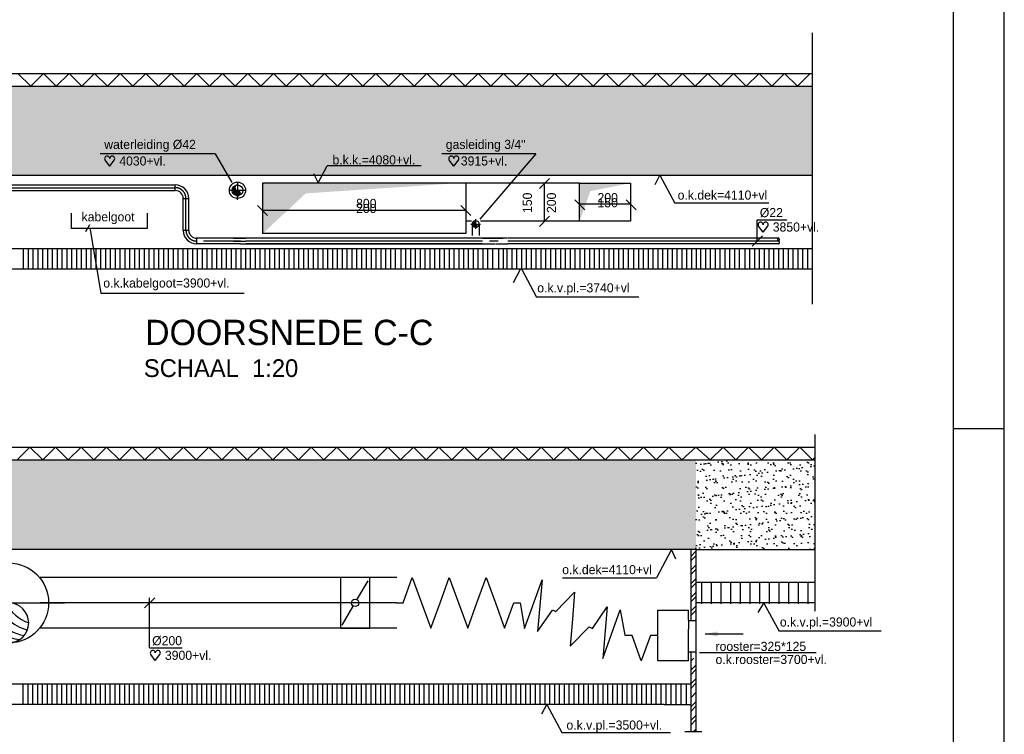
# Model space of a CAD drawing. Extents: x 25315 to 170951, y 867852 to 951952.
# Tile 118 of 119: x 151541 to 170951, y 921223 to 935305. Entities that reach past the tile are written whole.
import ezdxf
from ezdxf.enums import TextEntityAlignment as Align

# ---------------------------------------------------------------- set-up
doc = ezdxf.new("R2010")
doc.units = 0
doc.header["$LTSCALE"] = 100
for name, pattern in [('2322109', [10, 5, -2, 1, -2]), ('CENTER2', [11.25, 7.5, -1.25, 1.25, -1.25]), ('CENTER4', [5, 3.125, -0.625, 0.625, -0.625]), ('LURETOUR', [6, 4, -2])]:
    doc.linetypes.add(name, pattern=pattern)
doc.layers.get('0').update_dxf_attribs({"linetype": 'CONTINUOUS'})
for name, color, linetype in [('00KAD025', 2, 'CONTINUOUS'), ('00KAD070', 5, 'CONTINUOUS'), ('BOUW', 8, 'CONTINUOUS'), ('WL531---', 4, 'CONTINUOUS'), ('WL561---', 4, 'CONTINUOUS'), ('WL561---_HARTLIJN', 7, 'CONTINUOUS'), ('WL570---', 3, 'CONTINUOUS'), ('WL570---_HARTLIJN', 7, 'CONTINUOUS'), ('WL570---_RETOUR', 3, 'CONTINUOUS'), ('WL570---_TOEVOER', 3, 'CONTINUOUS'), ('WM561---', 1, 'CONTINUOUS'), ('WM570---', 1, 'CONTINUOUS')]:
    doc.layers.add(name, color=color, linetype=linetype)
doc.styles.add('BURO-018', font='BUROFONT.shx', dxfattribs={"height": 180})
doc.styles.add('BURO-035', font='BUROFONT.shx', dxfattribs={"height": 350})
doc.styles.add('BURO-050', font='BUROFONT.shx', dxfattribs={"height": 500})
pattern_1 = [(45, (229056, 806084.13), (-134.70384, 134.70384), []), (45, (229145.8, 806084.13), (-134.70384, 134.70384), [])]

# ---------------------------------------------------------------- blocks, each defined once
blk = doc.blocks.new('LU-1-KI2')
at = {"color": 0, "linetype": 'CONTINUOUS'}
blk.add_circle((0, 0), 0.5, dxfattribs=at)
for centre, start, end in [((0.098, 0.01), 122.9221, 266.9628), ((0.191, 0.038), 151.6522, 263.7819), ((0.278, 0.084), 174.6069, 260.2716), ((0.354, 0.146), 192.3501, 256.1233), ((0.416, 0.222), 206.1028, 250.6419)]:
    blk.add_arc(centre, 0.5, start, end, dxfattribs=at)
at = {"layer": 'WL570---_HARTLIJN', "linetype": 'CENTER4'}
for p, q in [((0, 0.7), (0, -0.7)), ((-0.7, 0), (0.7, 0))]:
    blk.add_line(p, q, dxfattribs=at)
at = {"layer": 'WL570---_HARTLIJN', "color": 0, "linetype": 'CONTINUOUS'}
for centre, start, end in [((0, 0.25), 90, 270), ((0, -0.25), 270, 90)]:
    blk.add_arc(centre, 0.25, start, end, dxfattribs=at)
blk = doc.blocks.new('LU-1D-K-C8')
at = {"color": 0, "linetype": 'CONTINUOUS'}
for p, q in [((-0.5, 100), (0.5, 100)), ((-0.5, -100), (0.5, -100))]:
    blk.add_line(p, q, dxfattribs=at)
at = {"layer": 'WL570---_HARTLIJN', "linetype": 'CENTER2'}
blk.add_line((-0.5, 0), (0.5, 0), dxfattribs=at)
blk = doc.blocks.new('LU-1D-KL-C874')
at = {"color": 0, "linetype": 'CONTINUOUS'}
for p, q in [((-58.2, 100), (-58.2, -100)), ((58.2, 100), (-58.2, 100)), ((50.9, 87.4), (7.3, 12.6)), ((58.2, -100), (58.2, 100)), ((-7.3, -12.6), (-50.9, -87.4)), ((-58.2, -100), (58.2, -100))]:
    blk.add_line(p, q, dxfattribs=at)
blk.add_circle((0, 0), 14.6, dxfattribs=at)
blk = doc.blocks.new('*U239', base_point=(154533, 617478))
at = {"color": 0, "linetype": 'CONTINUOUS'}
for p, q in [((154433, 617879), (154633, 618078)), ((154533, 617094), (154533, 618078)), ((154533, 617094), (155173, 617094))]:
    blk.add_line(p, q, dxfattribs=at)
at = {"layer": 'WM570---', "linetype": 'CONTINUOUS', "style": 'BURO-018'}
blk.add_text('%%c200', height=180, dxfattribs=at).set_placement((154583, 617144))
blk = doc.blocks.new('HART')
at = {"color": 1}
for q in [(-39.7, 52.4), (39.7, 52.4)]:
    blk.add_line((0, 0), q, dxfattribs=at)
for centre, start, end in [((-22.1, 65.7), 0, 217.18669), ((22.1, 65.7), 322.81331, 180)]:
    blk.add_arc(centre, 22.1, start, end, dxfattribs=at)
blk = doc.blocks.new('LU-2-KIZ')
at = {"color": 0, "linetype": 'CONTINUOUS'}
for p, q in [((-0.5, 0.5), (0.5, 0.5)), ((-0.5, -0.5), (-0.5, 0.5)), ((0.5, 0.5), (0.5, -0.5)), ((0.5, -0.5), (-0.5, -0.5))]:
    blk.add_line(p, q, dxfattribs=at)
for points in [[(-0.5, 0.5), (-0.2887, 0.2887), (0.5, 0.5)], [(-0.5, 0.5), (-0.2887, 0.2887), (-0.5, -0.5)]]:
    blk.add_solid(points, dxfattribs=at)
blk = doc.blocks.new('TR-L-16')
at = {"color": 0, "linetype": 'CONTINUOUS'}
for p, q in [((-0.5, 11), (0.5, 11)), ((-0.5, -11), (0.5, -11))]:
    blk.add_line(p, q, dxfattribs=at)
at = {"layer": 'WL561---_HARTLIJN', "linetype": 'CENTER2'}
blk.add_line((-0.5, 0), (0.5, 0), dxfattribs=at)
blk = doc.blocks.new('TR-B5-1-165A2A')
at = {"color": 0, "linetype": 'CONTINUOUS'}
for p, q in [((-11, 42), (11, 42)), ((-42, 11), (-42, -11))]:
    blk.add_line(p, q, dxfattribs=at)
for radius in [31, 53]:
    blk.add_arc((-42, 42), radius, 270, 0, dxfattribs=at)
at = {"layer": 'WL561---_HARTLIJN', "linetype": 'CENTER4'}
blk.add_arc((-42, 42), 42, 270, 0, dxfattribs=at)
blk = doc.blocks.new('TR-LB')
at = {"color": 0, "linetype": 'CONTINUOUS'}
for points in [[(0.17, 0.25, 0.068022), (0.15, 0.35, 0.080261), (0.12, 0.43, 0.107085), (0.06, 0.48, 0.138897), (0, 0.5, 0.138897), (-0.06, 0.48, 0.107085), (-0.12, 0.43, 0.080261), (-0.15, 0.35, 0.068022), (-0.17, 0.25, 0.068022)], [(0, -0.5, 0.138897), (0.06, -0.48, 0.107085), (0.12, -0.43, 0.080261), (0.15, -0.35, 0.068022), (0.17, -0.25, 0.068022)]]:
    blk.add_lwpolyline(points, format="xyb", dxfattribs=at)
for centre, start, end in [((0.17, 0.29), 187.4594, 240.3817), ((-0.17, 0.29), 299.6183, 352.5406), ((-0.17, -0.29), 7.4594, 60.3817)]:
    blk.add_arc(centre, 0.338, start, end, dxfattribs=at)
blk = doc.blocks.new('LU-1D-BF--1-C81912C')
at = {"color": 0, "linetype": 'CONTINUOUS'}
for p, q in [((-49.1, -100.8), (20.1, 90.5)), ((20.1, 90.5), (1.9, -112.1)), ((-66.5, 0), (-49.1, -100.8)), ((1.9, -112.1), (60.3, -28.1))]:
    blk.add_line(p, q, dxfattribs=at)
blk = doc.blocks.new('LU-1D-F-C81E6')
at = {"color": 0, "linetype": 'CONTINUOUS'}
for p, q in [((-218.4, 0), (-182, 100)), ((-182, 100), (-145.6, 0)), ((-72.8, 0), (-36.4, 100)), ((-36.4, 100), (0, 0)), ((72.8, 0), (109.2, 100)), ((109.2, 100), (145.6, 0)), ((-243.3, 0), (-218.4, 0)), ((-145.6, 0), (-109.2, -100)), ((-109.2, -100), (-72.8, 0)), ((0, 0), (36.4, -100)), ((36.4, -100), (72.8, 0)), ((145.6, 0), (182, -100)), ((182, -100), (218.4, 0)), ((218.4, 0), (243.3, 0))]:
    blk.add_line(p, q, dxfattribs=at)
blk = doc.blocks.new('LU-1D-BF-1-C81912C')
at = {"color": 0, "linetype": 'CONTINUOUS'}
for p, q in [((-66.5, 0), (-49.1, 100.8)), ((-49.1, 100.8), (20.1, -90.5)), ((20.1, -90.5), (1.9, 112.1)), ((1.9, 112.1), (60.3, 28.1))]:
    blk.add_line(p, q, dxfattribs=at)
blk = doc.blocks.new('LU-1D-F-C8AE')
at = {"color": 0, "linetype": 'CONTINUOUS'}
for p, q in [((-72.8, 0), (-36.4, 100)), ((-36.4, 100), (0, 0)), ((-87.1, 0), (-72.8, 0)), ((0, 0), (36.4, -100)), ((36.4, -100), (72.8, 0)), ((72.8, 0), (87.1, 0))]:
    blk.add_line(p, q, dxfattribs=at)
blk = doc.blocks.new('LU-1D-F-C881')
at = {"color": 0, "linetype": 'CONTINUOUS'}
for p, q in [((-36.4, 0), (0, 100)), ((0, 100), (36.4, 0)), ((-65, 0), (-36.4, 0)), ((36.4, 0), (65, 0))]:
    blk.add_line(p, q, dxfattribs=at)

msp = doc.modelspace()

# ---------------------------------------------------------------- hatches: boundary and pattern name
at = {"layer": 'BOUW'}
h = msp.add_hatch(dxfattribs=at)
h.set_pattern_fill('AR-SAND', color=256, scale=5, style=0)
h.set_pattern_definition([(37.5, (154.02, 306109.56), (-8.000156, 244.70662), [0, -193.04, 0, -215.9, 0, -206.375]), (7.5, (154, 306109.56), (224.76164, 358.41255), [0, -104.14, 0, -173.99, 0, -66.675]), (327.5, (-2.2, 306109.56), (395.496185, 0.71859), [0, -63.5, 0, -228.6, 0, -298.45]), (317.5, (-2.2, 306109.56), (381.77823, 111.46466), [0, -31.75, 0, -149.86, 0, -171.45])])
h.paths.add_polyline_path([(147223.8, 933993.3), (147223.8, 932993.3), (147223.8, 932243.3), (167164.1, 932243.3), (167164.1, 933993.3)])
h.paths.add_polyline_path([(157659.1, 932398.4), (159495.3, 932398.4), (159495.3, 932687.1), (157659.1, 932687.1)], flags=24)
h.paths.add_polyline_path([(153146.4, 932629.5), (155393.4, 932629.5), (155393.4, 932998.8), (153146.4, 932998.8)], flags=24)
h.paths.add_polyline_path([(153457.6, 932378.9), (154520.7, 932378.9), (154520.7, 932658.4), (153457.6, 932658.4)], flags=24)
h = msp.add_hatch(dxfattribs=at)
h.set_pattern_fill('AR-SAND', color=256, scale=5, style=0)
h.set_pattern_definition([(37.5, (30040, 330323.56), (-8.000156, 244.70662), [0, -193.04, 0, -215.9, 0, -206.375]), (7.5, (30040, 330323.56), (224.76164, 358.41255), [0, -104.14, 0, -173.99, 0, -66.675]), (327.5, (29883.8, 330323.56), (395.496185, 0.71859), [0, -63.5, 0, -228.6, 0, -298.45]), (317.5, (29883.8, 330323.56), (381.77823, 111.46466), [0, -31.75, 0, -149.86, 0, -171.45])])
h.paths.add_polyline_path([(149247.9, 926630.1), (149247.9, 924862.5), (164872.9, 924862.5), (164872.9, 926630.1), (160747.7, 926630.1)])
h = msp.add_hatch(dxfattribs=at)
h.set_pattern_fill('AR-SAND', color=256, scale=5, style=0)
h.set_pattern_definition([(37.5, (229056, 806084.13), (-8.00016, 244.70662), [0, -193.04, 0, -215.9, 0, -206.375]), (7.5, (229056, 806084.13), (224.76164, 358.41255), [0, -104.14, 0, -173.99, 0, -66.675]), (327.5, (228899.79, 806084.13), (395.4962, 0.7186), [0, -63.5, 0, -228.6, 0, -298.45]), (317.5, (228899.8, 806084.13), (381.7782, 111.4647), [0, -31.75, 0, -149.86, 0, -171.45])])
h.paths.add_polyline_path([(164872.9, 926630.1), (164872.9, 924862.5), (167214.6, 924862.5), (167214.6, 926630.1)])
h = msp.add_hatch(dxfattribs=at)
h.set_pattern_fill('ANSI32', color=256, scale=20, style=0)
h.set_pattern_definition(pattern_1)
h.paths.add_polyline_path([(164872.9, 924862.5), (164772.9, 924862.5), (164772.9, 923464.9), (164872.9, 923464.9)])
h = msp.add_hatch(dxfattribs=at)
h.set_pattern_fill('ANSI32', color=256, scale=20, style=0)
h.set_pattern_definition([(45, (229056, 806806.6), (-134.70384, 134.70384), []), (45, (229145.8, 806806.6), (-134.70384, 134.70384), [])])
h.paths.add_polyline_path([(164872.9, 922722.6), (164772.9, 922722.6), (164772.9, 921998.7), (164872.9, 921998.7)])
h = msp.add_hatch(dxfattribs=at)
h.set_pattern_fill('ANSI32', color=256, scale=20, style=0)
h.set_pattern_definition(pattern_1)
h.paths.add_polyline_path([(164872.9, 922000.1), (164772.9, 922000.1), (164772.9, 921276.3), (164872.9, 921276.3)])

# ---------------------------------------------------------------- linework, layer by layer
at = {"layer": '00KAD025', "linetype": 'CONTINUOUS'}
for p, q in [((170950.7, 867852.4), (170950.7, 951952.4)), ((169950.7, 927252.4), (170950.7, 927252.4))]:
    msp.add_line(p, q, dxfattribs=at)
at = {"layer": '00KAD070', "linetype": 'CONTINUOUS'}
msp.add_line((169950.7, 868852.4), (169950.7, 950952.4), dxfattribs=at)
at = {"layer": 'BOUW'}
for p, q in [((167214.6, 927131.3), (167214.6, 923652.2)), ((149247.9, 926880.1), (160747.7, 926880.1)), ((160747.7, 926880.1), (164872.9, 926880.1)), ((149247.9, 926630.1), (160747.7, 926630.1)), ((160747.7, 926630.1), (164872.9, 926630.1)), ((164872.9, 924862.5), (149247.9, 924862.5)), ((164772.9, 924862.5), (164772.9, 923462.3)), ((164872.9, 924862.5), (164872.9, 921276.7)), ((164872.9, 924862.5), (167214.6, 924862.5)), ((164772.9, 922840.9), (164772.9, 921921.4)), ((164769.1, 922212.5), (149247.9, 922212.5)), ((151610.2, 921812.5), (151610.2, 922200.6)), ((151705.5, 921812.5), (151705.5, 922200.6)), ((151800.7, 921812.5), (151800.7, 922200.6)), ((151896, 921812.5), (151896, 922200.6)), ((151991.2, 921812.5), (151991.2, 922200.6)), ((152086.5, 921812.5), (152086.5, 922200.6)), ((152181.7, 921812.5), (152181.7, 922200.6)), ((152277, 921812.5), (152277, 922200.6)), ((152372.2, 921812.5), (152372.2, 922200.6)), ((152467.5, 921812.5), (152467.5, 922200.6)), ((152562.7, 921812.5), (152562.7, 922200.6)), ((152658, 921812.5), (152658, 922200.6)), ((152753.2, 921812.5), (152753.2, 922200.6)), ((152848.5, 921812.5), (152848.5, 922209.4)), ((152943.7, 921812.5), (152943.7, 922209.4)), ((153039, 921812.5), (153039, 922209.4)), ((153134.2, 921812.5), (153134.2, 922209.4)), ((153229.5, 921812.5), (153229.5, 922209.4)), ((153324.7, 921812.5), (153324.7, 922209.4)), ((153420, 921812.5), (153420, 922209.4)), ((153515.2, 921812.5), (153515.2, 922209.4)), ((153610.5, 921812.5), (153610.5, 922209.4)), ((153705.7, 921812.5), (153705.7, 922209.4)), ((153801, 921812.5), (153801, 922209.4)), ((153896.2, 921812.5), (153896.2, 922209.4)), ((153991.5, 921812.5), (153991.5, 922209.4)), ((154086.7, 921812.5), (154086.7, 922209.4)), ((154182, 921812.5), (154182, 922209.4)), ((154277.2, 921812.5), (154277.2, 922209.4)), ((154372.5, 921812.5), (154372.5, 922212.5)), ((154467.7, 921812.5), (154467.7, 922212.5)), ((154563, 921812.5), (154563, 922212.5)), ((154658.2, 921812.5), (154658.2, 922212.5)), ((154753.5, 921812.5), (154753.5, 922212.5)), ((154848.7, 921812.5), (154848.7, 922212.5)), ((154944, 921812.5), (154944, 922212.5)), ((155039.2, 921812.5), (155039.2, 922212.5)), ((155134.5, 921812.5), (155134.5, 922212.5)), ((155229.7, 921812.5), (155229.7, 922212.5)), ((155325, 921812.5), (155325, 922212.5)), ((155420.2, 921812.5), (155420.2, 922212.5)), ((155515.5, 921812.5), (155515.5, 922212.5)), ((155610.7, 921812.5), (155610.7, 922212.5)), ((155706, 921812.5), (155706, 922212.5)), ((155801.2, 921812.5), (155801.2, 922212.5)), ((155896.5, 921812.5), (155896.5, 922212.5)), ((155991.7, 921812.5), (155991.7, 922212.5)), ((156087, 921812.5), (156087, 922212.5)), ((156182.2, 921812.5), (156182.2, 922212.5)), ((156277.5, 921812.5), (156277.5, 922212.5)), ((156372.7, 921812.5), (156372.7, 922212.5)), ((156468, 921812.5), (156468, 922212.5)), ((156563.2, 921812.5), (156563.2, 922212.5)), ((156658.5, 921812.5), (156658.5, 922212.5)), ((156753.7, 921812.5), (156753.7, 922212.5)), ((156849, 921812.5), (156849, 922212.5)), ((156944.2, 921812.5), (156944.2, 922212.5)), ((157039.5, 921812.5), (157039.5, 922212.5)), ((157134.7, 921812.5), (157134.7, 922212.5)), ((157230, 921812.5), (157230, 922212.5)), ((157325.2, 921812.5), (157325.2, 922212.5)), ((157420.5, 921812.5), (157420.5, 922212.5)), ((157515.7, 921812.5), (157515.7, 922212.5)), ((157611, 921812.5), (157611, 922212.5)), ((157706.2, 921812.5), (157706.2, 922212.5)), ((157801.5, 921812.5), (157801.5, 922212.5)), ((157896.7, 921812.5), (157896.7, 922212.5)), ((157992, 921812.5), (157992, 922212.5)), ((158087.2, 921812.5), (158087.2, 922212.5)), ((158182.5, 921812.5), (158182.5, 922212.5)), ((158277.7, 921812.5), (158277.7, 922212.5)), ((158373, 921812.5), (158373, 922212.5)), ((158468.2, 921812.5), (158468.2, 922212.5)), ((158563.5, 921812.5), (158563.5, 922212.5)), ((158658.7, 921812.5), (158658.7, 922212.5)), ((158754, 921812.5), (158754, 922212.5)), ((158849.2, 921812.5), (158849.2, 922212.5)), ((158944.5, 921812.5), (158944.5, 922212.5)), ((159039.7, 921812.5), (159039.7, 922212.5)), ((159135, 921812.5), (159135, 922212.5)), ((159230.2, 921812.5), (159230.2, 922212.5)), ((159325.5, 921812.5), (159325.5, 922212.5)), ((159420.7, 921812.5), (159420.7, 922212.5)), ((159516, 921812.5), (159516, 922212.5)), ((159611.2, 921812.5), (159611.2, 922212.5)), ((159706.5, 921812.5), (159706.5, 922211.7)), ((159801.7, 921812.5), (159801.7, 922211.7)), ((159897, 921812.5), (159897, 922211.7)), ((159992.2, 921812.5), (159992.2, 922211.7)), ((160087.5, 921812.5), (160087.5, 922211.7)), ((160182.7, 921812.5), (160182.7, 922211.7)), ((160278, 921812.5), (160278, 922211.7)), ((160373.2, 921812.5), (160373.2, 922211.7)), ((160468.5, 921812.5), (160468.5, 922211.7)), ((160563.7, 921812.5), (160563.7, 922211.7)), ((160659, 921812.5), (160659, 922211.7)), ((160754.2, 921812.5), (160754.2, 922211.7)), ((160849.5, 921812.5), (160849.5, 922211.7)), ((160944.7, 921812.5), (160944.7, 922211.7)), ((161040, 921812.5), (161040, 922211.7)), ((161135.2, 921812.5), (161135.2, 922211.7)), ((161230.5, 921812.5), (161230.5, 922211.7)), ((161325.7, 921812.5), (161325.7, 922206)), ((161421, 921812.5), (161421, 922206)), ((161516.2, 921812.5), (161516.2, 922206)), ((161611.5, 921812.5), (161611.5, 922206)), ((161706.7, 921812.5), (161706.7, 922206)), ((161802, 921812.5), (161802, 922206)), ((161897.2, 921812.5), (161897.2, 922206)), ((161992.5, 921812.5), (161992.5, 922206)), ((162087.7, 921812.5), (162087.7, 922206)), ((162183, 921812.5), (162183, 922206)), ((162278.2, 921812.5), (162278.2, 922206)), ((162373.5, 921812.5), (162373.5, 922206)), ((162468.7, 921812.5), (162468.7, 922206)), ((162564, 921812.5), (162564, 922206)), ((162659.2, 921812.5), (162659.2, 922206)), ((162754.5, 921812.5), (162754.5, 922206)), ((162849.7, 921812.5), (162849.7, 922206)), ((162945, 921812.5), (162945, 922206)), ((163040.2, 921812.5), (163040.2, 922206)), ((163135.5, 921812.5), (163135.5, 922206)), ((163230.7, 921812.5), (163230.7, 922206)), ((163326, 921812.5), (163326, 922206)), ((163421.2, 921812.5), (163421.2, 922206)), ((163516.5, 921812.5), (163516.5, 922206)), ((163611.7, 921812.5), (163611.7, 922206)), ((163707, 921812.5), (163707, 922206)), ((163802.2, 921812.5), (163802.2, 922206)), ((163897.5, 921812.5), (163897.5, 922206)), ((163992.7, 921812.5), (163992.7, 922206)), ((164088, 921812.5), (164088, 922206)), ((164183.2, 921812.5), (164183.2, 922206)), ((164283.2, 921812.5), (164283.2, 922206)), ((164383.2, 921812.5), (164383.2, 922206)), ((164483.2, 921812.5), (164483.2, 922206)), ((164583.2, 921812.5), (164583.2, 922206)), ((164683.2, 921812.5), (164683.2, 922206)), ((164772.9, 922000.1), (164772.9, 921276.7)), ((164247.9, 921812.5), (149247.9, 921812.5)), ((164247.9, 921812.5), (164772.9, 921812.5)), ((164650.3, 921276.3), (164986.4, 921276.3))]:
    msp.add_line(p, q, dxfattribs=at)
at = {"layer": 'WL561---', "color": 1, "linetype": 'LURETOUR'}
for p, q in [((155758.8, 930998.3), (155997, 930998.3)), ((160664.8, 930998.3), (161147.5, 930998.3))]:
    msp.add_line(p, q, dxfattribs=at)
at = {"layer": 'WL561---', "color": 7, "linetype": '2322109'}
msp.add_line((155758.8, 930943.3), (155857.7, 930943.3), dxfattribs=at)
at = {"layer": 'WL561---', "color": 7, "linetype": 'LURETOUR'}
for p, q in [((155857.7, 930943.3), (155997, 930943.3)), ((160976.2, 930943.3), (160836.9, 930943.3))]:
    msp.add_line(p, q, dxfattribs=at)
at = {"layer": 'WL561---', "linetype": '2322109'}
for p, q in [((155892.1, 930888.3), (156130.2, 930888.3)), ((160904.8, 930943.3), (160804.1, 930943.3)), ((160924.2, 930888.3), (161164.1, 930888.3))]:
    msp.add_line(p, q, dxfattribs=at)
at = {"layer": 'WL570---', "color": 8}
for p, q in [((167164.1, 935042.7), (167164.1, 929698.3)), ((147223.8, 934243.3), (167164.1, 934243.3)), ((147223.8, 933993.3), (167164.1, 933993.3)), ((147185.6, 932243.3), (167179.1, 932243.3)), ((147223.8, 930793.3), (167169.8, 930793.3)), ((151619.2, 930393.3), (151619.2, 930793.3)), ((151714.4, 930393.3), (151714.4, 930793.3)), ((151809.7, 930393.3), (151809.7, 930793.3)), ((151904.9, 930393.3), (151904.9, 930793.3)), ((152000.2, 930393.3), (152000.2, 930793.3)), ((152095.4, 930393.3), (152095.4, 930793.3)), ((152190.7, 930393.3), (152190.7, 930793.3)), ((152285.9, 930393.3), (152285.9, 930793.3)), ((152381.2, 930393.3), (152381.2, 930793.3)), ((152476.4, 930393.3), (152476.4, 930793.3)), ((152571.7, 930393.3), (152571.7, 930793.3)), ((152666.9, 930393.3), (152666.9, 930793.3)), ((152762.2, 930393.3), (152762.2, 930793.3)), ((152857.4, 930393.3), (152857.4, 930793.3)), ((152952.7, 930393.3), (152952.7, 930793.3)), ((153047.9, 930393.3), (153047.9, 930793.3)), ((153142, 930393.3), (153142, 930793.3)), ((153237.2, 930393.3), (153237.2, 930793.3)), ((153332.5, 930393.3), (153332.5, 930793.3)), ((153427.7, 930393.3), (153427.7, 930793.3)), ((153523, 930393.3), (153523, 930793.3)), ((153618.2, 930393.3), (153618.2, 930793.3)), ((153713.5, 930393.3), (153713.5, 930793.3)), ((153808.7, 930393.3), (153808.7, 930793.3)), ((153904, 930393.3), (153904, 930793.3)), ((153999.2, 930393.3), (153999.2, 930793.3)), ((154094.5, 930393.3), (154094.5, 930793.3)), ((154189.7, 930393.3), (154189.7, 930793.3)), ((154285, 930393.3), (154285, 930793.3)), ((154380.2, 930393.3), (154380.2, 930793.3)), ((154475.5, 930393.3), (154475.5, 930793.3)), ((154570.7, 930393.3), (154570.7, 930793.3)), ((154666, 930393.3), (154666, 930793.3)), ((154761.2, 930393.3), (154761.2, 930793.3)), ((154856.5, 930393.3), (154856.5, 930793.3)), ((154951.7, 930393.3), (154951.7, 930793.3)), ((155047, 930393.3), (155047, 930793.3)), ((155142.2, 930393.3), (155142.2, 930793.3)), ((155237.5, 930393.3), (155237.5, 930793.3)), ((155332.7, 930393.3), (155332.7, 930793.3)), ((155428, 930393.3), (155428, 930793.3)), ((155523.2, 930393.3), (155523.2, 930793.3)), ((155618.5, 930393.3), (155618.5, 930793.3)), ((155713.7, 930393.3), (155713.7, 930793.3)), ((155809, 930393.3), (155809, 930793.3)), ((155904.2, 930393.3), (155904.2, 930793.3)), ((155999.5, 930393.3), (155999.5, 930793.3)), ((156093.7, 930393.3), (156093.7, 930793.3)), ((156188.9, 930393.3), (156188.9, 930793.3)), ((156284.2, 930393.3), (156284.2, 930793.3)), ((156379.4, 930393.3), (156379.4, 930793.3)), ((156474.7, 930393.3), (156474.7, 930793.3)), ((156569.9, 930393.3), (156569.9, 930793.3)), ((156665.2, 930393.3), (156665.2, 930793.3)), ((156760.4, 930393.3), (156760.4, 930793.3)), ((156855.7, 930393.3), (156855.7, 930793.3)), ((156950.9, 930393.3), (156950.9, 930793.3)), ((157046.2, 930393.3), (157046.2, 930793.3)), ((157141.4, 930393.3), (157141.4, 930793.3)), ((157236.7, 930393.3), (157236.7, 930793.3)), ((157331.9, 930393.3), (157331.9, 930793.3)), ((157427.2, 930393.3), (157427.2, 930793.3)), ((157522.4, 930393.3), (157522.4, 930793.3)), ((157617.7, 930393.3), (157617.7, 930793.3)), ((157712.9, 930393.3), (157712.9, 930793.3)), ((157808.2, 930393.3), (157808.2, 930793.3)), ((157903.4, 930393.3), (157903.4, 930793.3)), ((157998.7, 930393.3), (157998.7, 930793.3)), ((158093.9, 930393.3), (158093.9, 930793.3)), ((158189.2, 930393.3), (158189.2, 930793.3)), ((158284.4, 930393.3), (158284.4, 930793.3)), ((158379.7, 930393.3), (158379.7, 930793.3)), ((158474.9, 930393.3), (158474.9, 930793.3)), ((158570.2, 930393.3), (158570.2, 930793.3)), ((158665.4, 930393.3), (158665.4, 930793.3)), ((158760.7, 930393.3), (158760.7, 930793.3)), ((158855.9, 930393.3), (158855.9, 930793.3)), ((158951.2, 930393.3), (158951.2, 930793.3)), ((159059.2, 930393.3), (159059.2, 930793.3)), ((159153.4, 930393.3), (159153.4, 930793.3)), ((159248.7, 930393.3), (159248.7, 930793.3)), ((159343.9, 930393.3), (159343.9, 930793.3)), ((159439.2, 930393.3), (159439.2, 930793.3)), ((159534.4, 930393.3), (159534.4, 930793.3)), ((159629.7, 930393.3), (159629.7, 930793.3)), ((159724.9, 930393.3), (159724.9, 930793.3)), ((159820.2, 930393.3), (159820.2, 930793.3)), ((159915.4, 930393.3), (159915.4, 930793.3)), ((160010.7, 930393.3), (160010.7, 930793.3)), ((160105.9, 930393.3), (160105.9, 930793.3)), ((160201.2, 930393.3), (160201.2, 930793.3)), ((160296.4, 930393.3), (160296.4, 930793.3)), ((160391.7, 930393.3), (160391.7, 930793.3)), ((160486.9, 930393.3), (160486.9, 930793.3)), ((160582.2, 930393.3), (160582.2, 930793.3)), ((160677.4, 930393.3), (160677.4, 930793.3)), ((160772.7, 930393.3), (160772.7, 930793.3)), ((160867.9, 930393.3), (160867.9, 930793.3)), ((160986, 930393.3), (160986, 930793.3)), ((161081.3, 930393.3), (161081.3, 930793.3)), ((161153.7, 930393.3), (161153.7, 930793.3)), ((161248.9, 930393.3), (161248.9, 930793.3)), ((161344.2, 930393.3), (161344.2, 930793.3)), ((161439.4, 930393.3), (161439.4, 930793.3)), ((161534.7, 930393.3), (161534.7, 930793.3)), ((161629.9, 930393.3), (161629.9, 930793.3)), ((161725.2, 930393.3), (161725.2, 930793.3)), ((161820.4, 930393.3), (161820.4, 930793.3)), ((161915.7, 930393.3), (161915.7, 930793.3)), ((162010.9, 930393.3), (162010.9, 930793.3)), ((162112, 930393.3), (162112, 930793.3)), ((162207.3, 930393.3), (162207.3, 930793.3)), ((162302.5, 930393.3), (162302.5, 930793.3)), ((162397.8, 930393.3), (162397.8, 930793.3)), ((162493, 930393.3), (162493, 930793.3)), ((162588.3, 930393.3), (162588.3, 930793.3)), ((162683.5, 930393.3), (162683.5, 930793.3)), ((162778.8, 930393.3), (162778.8, 930793.3)), ((162874, 930393.3), (162874, 930793.3)), ((162969.3, 930393.3), (162969.3, 930793.3)), ((163064.5, 930393.3), (163064.5, 930793.3)), ((163159.8, 930393.3), (163159.8, 930793.3)), ((163255, 930393.3), (163255, 930793.3)), ((163350.3, 930393.3), (163350.3, 930793.3)), ((163445.5, 930393.3), (163445.5, 930793.3)), ((163540.8, 930393.3), (163540.8, 930793.3)), ((163647.9, 930393.3), (163647.9, 930793.3)), ((163743.1, 930393.3), (163743.1, 930793.3)), ((163838.4, 930393.3), (163838.4, 930793.3)), ((163933.6, 930393.3), (163933.6, 930793.3)), ((164028.9, 930393.3), (164028.9, 930793.3)), ((164124.1, 930393.3), (164124.1, 930793.3)), ((164219.4, 930393.3), (164219.4, 930793.3)), ((164314.6, 930393.3), (164314.6, 930793.3)), ((164409.9, 930393.3), (164409.9, 930793.3)), ((164505.1, 930393.3), (164505.1, 930793.3)), ((164600.4, 930393.3), (164600.4, 930793.3)), ((164695.6, 930393.3), (164695.6, 930793.3)), ((164790.9, 930393.3), (164790.9, 930793.3)), ((164886.1, 930393.3), (164886.1, 930793.3)), ((164970.1, 930393.3), (164970.1, 930793.3)), ((165065.4, 930393.3), (165065.4, 930793.3)), ((165160.6, 930393.3), (165160.6, 930793.3)), ((165255.9, 930393.3), (165255.9, 930793.3)), ((165351.1, 930393.3), (165351.1, 930793.3)), ((165446.4, 930393.3), (165446.4, 930793.3)), ((165541.6, 930393.3), (165541.6, 930793.3)), ((165636.9, 930393.3), (165636.9, 930793.3)), ((165732.1, 930393.3), (165732.1, 930793.3)), ((165839.2, 930393.3), (165839.2, 930793.3)), ((165934.5, 930393.3), (165934.5, 930793.3)), ((166029.7, 930393.3), (166029.7, 930793.3)), ((166125, 930393.3), (166125, 930793.3)), ((166220.2, 930393.3), (166220.2, 930793.3)), ((166315.5, 930393.3), (166315.5, 930793.3)), ((166410.7, 930393.3), (166410.7, 930793.3)), ((166506, 930393.3), (166506, 930793.3)), ((166601.2, 930393.3), (166601.2, 930793.3)), ((166696.5, 930393.3), (166696.5, 930793.3)), ((166791.7, 930393.3), (166791.7, 930793.3)), ((166887, 930393.3), (166887, 930793.3)), ((166982.2, 930393.3), (166982.2, 930793.3)), ((167077.5, 930393.3), (167077.5, 930793.3)), ((147223.8, 930393.3), (167160.6, 930393.3))]:
    msp.add_line(p, q, dxfattribs=at)
at = {"layer": 'WL570---', "color": 6}
for p, q in [((152554.3, 931493.3), (152554.3, 931193.3)), ((154054.3, 931493.3), (154054.3, 931193.3)), ((154054.3, 931193.3), (152554.3, 931193.3))]:
    msp.add_line(p, q, dxfattribs=at)
at = {"layer": 'WL570---'}
for p, q in [((155162, 930998.3), (155021.5, 930998.3)), ((155162, 930888.3), (155031.7, 930888.3)), ((160664.8, 930888.3), (160913.4, 930888.3))]:
    msp.add_line(p, q, dxfattribs=at)
at = {"layer": 'WL570---_RETOUR'}
for p, q in [((162579.5, 932084.5), (160345.3, 932084.5)), ((160449.9, 931334.5), (160333.8, 931334.5)), ((160460.6, 931277.5), (160460.6, 931051.9)), ((160595.6, 931277.5), (160595.6, 931051.9)), ((162579.5, 931334.5), (160623.6, 931334.5)), ((164118.6, 922671.9), (164118.6, 923671.9)), ((164118.6, 923671.9), (164722.9, 923671.9)), ((164722.9, 923471.9), (164722.9, 923671.9)), ((164722.9, 923471.9), (164722.9, 923296.9)), ((164722.9, 923464.9), (164872.9, 923464.9)), ((164872.9, 923464.9), (164872.9, 922839.9)), ((164722.9, 922671.9), (164722.9, 923296.9)), ((164872.9, 922839.9), (164722.9, 922839.9)), ((164722.9, 922671.9), (164118.6, 922671.9))]:
    msp.add_line(p, q, dxfattribs=at)
at = {"layer": 'WL570---_RETOUR', "color": 4}
for p, q in [((161147.5, 930998.3), (155734.5, 930998.3)), ((156130.2, 930888.3), (160732.9, 930888.3))]:
    msp.add_line(p, q, dxfattribs=at)
at = {"layer": 'WL570---_TOEVOER', "color": 4}
msp.add_line((155834.3, 931757.9), (155834.3, 931943.3), dxfattribs=at)
at = {"layer": 'WL570---_TOEVOER', "color": 8}
msp.add_circle((155834.3, 931943.3), 160, dxfattribs=at)
at = {"layer": 'WM561---', "color": 9}
for p, q in [((151506.3, 934243.3), (151758.3, 933993.3)), ((151758.3, 933993.3), (152010.2, 934243.3)), ((152010.2, 934243.3), (152262.1, 933993.3)), ((152262.1, 933993.3), (152514.1, 934243.3)), ((152514.1, 934243.3), (152766, 933993.3)), ((152766, 933993.3), (153017.9, 934243.3)), ((153017.9, 934243.3), (153269.8, 933993.3)), ((153269.8, 933993.3), (153521.8, 934243.3)), ((153521.8, 934243.3), (153773.7, 933993.3)), ((153773.7, 933993.3), (154025.6, 934243.3)), ((154025.6, 934243.3), (154277.5, 933993.3)), ((154277.5, 933993.3), (154529.5, 934243.3)), ((154529.5, 934243.3), (154781.4, 933993.3)), ((154781.4, 933993.3), (155033.3, 934243.3)), ((155033.3, 934243.3), (155285.3, 933993.3)), ((155285.3, 933993.3), (155537.2, 934243.3)), ((155537.2, 934243.3), (155789.1, 933993.3)), ((155789.1, 933993.3), (156041, 934243.3)), ((156041, 934243.3), (156293, 933993.3)), ((156293, 933993.3), (156544.9, 934243.3)), ((156544.9, 934243.3), (156796.8, 933993.3)), ((156796.8, 933993.3), (157048.7, 934243.3)), ((157048.7, 934243.3), (157300.7, 933993.3)), ((157300.7, 933993.3), (157552.6, 934243.3)), ((157552.6, 934243.3), (157804.5, 933993.3)), ((157804.5, 933993.3), (158056.4, 934243.3)), ((158056.4, 934243.3), (158308.4, 933993.3)), ((158308.4, 933993.3), (158560.3, 934243.3)), ((158560.3, 934243.3), (158812.2, 933993.3)), ((158812.2, 933993.3), (159064.2, 934243.3)), ((159064.2, 934243.3), (159316.1, 933993.3)), ((159316.1, 933993.3), (159568, 934243.3)), ((159568, 934243.3), (159819.9, 933993.3)), ((159819.9, 933993.3), (160071.9, 934243.3)), ((160071.9, 934243.3), (160323.8, 933993.3)), ((160323.8, 933993.3), (160575.7, 934243.3)), ((160575.7, 934243.3), (160827.6, 933993.3)), ((160827.6, 933993.3), (161079.6, 934243.3)), ((161079.6, 934243.3), (161331.5, 933993.3)), ((161331.5, 933993.3), (161583.4, 934243.3)), ((161583.4, 934243.3), (161835.4, 933993.3)), ((161835.4, 933993.3), (162087.3, 934243.3)), ((162087.3, 934243.3), (162339.2, 933993.3)), ((162339.2, 933993.3), (162591.1, 934243.3)), ((162591.1, 934243.3), (162843.1, 933993.3)), ((162843.1, 933993.3), (163095, 934243.3)), ((163095, 934243.3), (163346.9, 933993.3)), ((163346.9, 933993.3), (163598.8, 934243.3)), ((163598.8, 934243.3), (163850.8, 933993.3)), ((163850.8, 933993.3), (164102.7, 934243.3)), ((164102.7, 934243.3), (164354.6, 933993.3)), ((164354.6, 933993.3), (164606.5, 934243.3)), ((164606.5, 934243.3), (164858.5, 933993.3)), ((164857.4, 933993.3), (165109.4, 934243.3)), ((165109.4, 934243.3), (165361.3, 933993.3)), ((165361.3, 933993.3), (165613.2, 934243.3)), ((165613.2, 934243.3), (165865.1, 933993.3)), ((165865.1, 933993.3), (166117.1, 934243.3)), ((166117.1, 934243.3), (166369, 933993.3)), ((166369, 933993.3), (166620.9, 934243.3)), ((166620.9, 934243.3), (166872.9, 933993.3)), ((166872.9, 933993.3), (167124.8, 934243.3)), ((164858.5, 933993.3), (164967.4, 934101.3)), ((151492, 926630.1), (151744, 926880.1)), ((151744, 926880.1), (151995.9, 926630.1)), ((151995.9, 926630.1), (152247.8, 926880.1)), ((152247.8, 926880.1), (152499.7, 926630.1)), ((152499.7, 926630.1), (152751.7, 926880.1)), ((152751.7, 926880.1), (153003.6, 926630.1)), ((153003.6, 926630.1), (153255.5, 926880.1)), ((153255.5, 926880.1), (153507.5, 926630.1)), ((153507.5, 926630.1), (153759.4, 926880.1)), ((153759.4, 926880.1), (154011.3, 926630.1)), ((154011.3, 926630.1), (154263.2, 926880.1)), ((154263.2, 926880.1), (154515.2, 926630.1)), ((154515.2, 926630.1), (154767.1, 926880.1)), ((154767.1, 926880.1), (155019, 926630.1)), ((155019, 926630.1), (155270.9, 926880.1)), ((155270.9, 926880.1), (155522.9, 926630.1)), ((155522.9, 926630.1), (155774.8, 926880.1)), ((155774.8, 926880.1), (156026.7, 926630.1)), ((156026.7, 926630.1), (156278.7, 926880.1)), ((156278.7, 926880.1), (156530.6, 926630.1)), ((156530.6, 926630.1), (156782.5, 926880.1)), ((156782.5, 926880.1), (157034.4, 926630.1)), ((157034.4, 926630.1), (157286.4, 926880.1)), ((157286.4, 926880.1), (157538.3, 926630.1)), ((157538.3, 926630.1), (157790.2, 926880.1)), ((157790.2, 926880.1), (158042.1, 926630.1)), ((158042.1, 926630.1), (158294.1, 926880.1)), ((158294.1, 926880.1), (158546, 926630.1)), ((158546, 926630.1), (158797.9, 926880.1)), ((158797.9, 926880.1), (159049.8, 926630.1)), ((159049.8, 926630.1), (159301.8, 926880.1)), ((159301.8, 926880.1), (159553.7, 926630.1)), ((159553.7, 926630.1), (159805.6, 926880.1)), ((159805.6, 926880.1), (160057.6, 926630.1)), ((160057.6, 926630.1), (160309.5, 926880.1)), ((160309.5, 926880.1), (160561.4, 926630.1)), ((160561.4, 926630.1), (160813.3, 926880.1)), ((160813.3, 926880.1), (161065.3, 926630.1)), ((161065.3, 926630.1), (161317.2, 926880.1)), ((161317.2, 926880.1), (161569.1, 926630.1)), ((161569.1, 926630.1), (161821, 926880.1)), ((161821, 926880.1), (162073, 926630.1)), ((162073, 926630.1), (162324.9, 926880.1)), ((162324.9, 926880.1), (162576.8, 926630.1)), ((162576.8, 926630.1), (162828.8, 926880.1)), ((162828.8, 926880.1), (163080.7, 926630.1)), ((163080.7, 926630.1), (163332.6, 926880.1)), ((163332.6, 926880.1), (163584.5, 926630.1)), ((163584.5, 926630.1), (163836.5, 926880.1)), ((163836.5, 926880.1), (164088.4, 926630.1)), ((164088.4, 926630.1), (164340.3, 926880.1)), ((164340.3, 926880.1), (164592.2, 926630.1)), ((164592.2, 926630.1), (164872.9, 926880.1)), ((165153.5, 926630.1), (164872.9, 926880.1)), ((165405.5, 926880.1), (165153.5, 926630.1)), ((165657.4, 926630.1), (165405.5, 926880.1)), ((165909.3, 926880.1), (165657.4, 926630.1)), ((166161.2, 926630.1), (165909.3, 926880.1)), ((166413.2, 926880.1), (166161.2, 926630.1)), ((166665.1, 926630.1), (166413.2, 926880.1)), ((166917, 926880.1), (166665.1, 926630.1)), ((167169, 926630.1), (166917, 926880.1)), ((167214.6, 926675.4), (167169, 926630.1))]:
    msp.add_line(p, q, dxfattribs=at)
at = {"layer": 'WM561---'}
for p, q in [((155393.5, 932664.7), (153126.6, 932664.7)), ((161717.4, 932664.7), (159859.8, 932664.7)), ((159453.9, 932425), (157603.2, 932425)), ((166307.4, 931690.1), (164454.7, 931690.1)), ((163743.5, 929840.1), (161727.7, 929840.1)), ((162239.9, 924309.4), (164092.5, 924309.4)), ((168526.1, 923255.1), (166510.3, 923255.1)), ((162230.1, 921259.4), (164370.3, 921259.4))]:
    msp.add_line(p, q, dxfattribs=at)
at = {"layer": 'WM570---'}
for p, q in [((155393.5, 932664.7), (155722.9, 932093.9)), ((161717.4, 932664.7), (160610.6, 931375.6)), ((157331, 932271.8), (157424.8, 932093.3)), ((157424.8, 932093.3), (157603.2, 932425)), ((164069.1, 932058.4), (164157.2, 932243.3)), ((164157.2, 932243.3), (164454.7, 931690.1)), ((152842.3, 931128.8), (152921.7, 931266.5)), ((152921.7, 931202.9), (153137.9, 929917.2)), ((161414.7, 930393.3), (161266, 930116.7)), ((161430.2, 930393.3), (161727.7, 929840.1)), ((153137.9, 929917.2), (155969.2, 929917.2)), ((164390, 924862.5), (164092.5, 924309.4)), ((164478.1, 924677.6), (164390, 924862.5)), ((166100.7, 923623.7), (166212.8, 923808.2)), ((166212.8, 923808.2), (166510.3, 923255.1)), ((165053, 923200.9), (165803, 923200.9)), ((164939.6, 922835.8), (167244.1, 922835.8)), ((161832.5, 921628.7), (161932.6, 921812.5)), ((161932.6, 921812.5), (162230.1, 921259.4))]:
    msp.add_line(p, q, dxfattribs=at)
at = {"layer": 'WM570---', "linetype": 'CONTINUOUS'}
for p, q in [((161986.9, 932178.1), (161787.5, 931978.7)), ((161878.4, 932057.2), (161878.4, 931330.9)), ((162682.6, 931559), (162483.2, 931758.4)), ((163573.5, 931667.5), (162562.3, 931667.5)), ((163694.4, 931559), (163495, 931758.4)), ((156427.4, 931445), (156227.9, 931644.4)), ((160336, 931544.7), (156327.6, 931544.7)), ((160435.7, 931445), (160236.3, 931644.4)), ((161986.9, 931430.5), (161787.5, 931231.1)), ((166081.2, 931363.9), (166665.3, 931363.9)), ((166081.2, 930944.2), (166081.2, 931363.9)), ((165981.5, 930843.6), (166180.9, 931043))]:
    msp.add_line(p, q, dxfattribs=at)
at = {"layer": 'WM570---', "color": 8}
for p, q in [((164872.9, 926880.1), (167214.6, 926880.1)), ((164872.9, 926630.1), (167214.6, 926630.1)), ((167220.9, 924212.5), (164872.9, 924212.5)), ((164990.2, 923796.2), (164990.2, 924206.2)), ((165180.7, 923796.2), (165180.7, 924206.2)), ((165371.2, 923796.2), (165371.2, 924206.2)), ((165561.7, 923796.2), (165561.7, 924206.2)), ((165752.2, 923796.2), (165752.2, 924206.2)), ((165942.7, 923796.2), (165942.7, 924206.2)), ((166133.2, 923796.2), (166133.2, 924206.2)), ((166323.7, 923796.2), (166323.7, 924206.2)), ((166514.2, 923796.2), (166514.2, 924206.2)), ((166704.7, 923796.2), (166704.7, 924206.2)), ((166895.2, 923796.2), (166895.2, 924206.2)), ((167085.7, 923796.2), (167085.7, 924206.2)), ((167220.9, 923812.5), (164872.9, 923812.5))]:
    msp.add_line(p, q, dxfattribs=at)
at = {"layer": 'WM570---'}
msp.add_solid([(165303, 923250.9), (165303, 923150.9), (165053, 923200.9)], dxfattribs=at)

# ---------------------------------------------------------------- block references
at = {"layer": 'WL531---', "linetype": '2322109'}
for name, p, xscale, yscale, zscale in [('TR-L-16', (150973.8, 931993.3), 7269.94123098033, 5, 5), ('TR-LB', (166499.8, 930943.3), 110, 110, 110)]:
    msp.add_blockref(name, p, dxfattribs=dict(at, xscale=xscale, yscale=yscale, zscale=zscale))
at = {"layer": 'WL531---', "linetype": '2322109', "yscale": 5, "zscale": 5}
for name, p, xscale, rotation in [('TR-B5-1-165A2A', (154818.8, 931993.3), 5, 90), ('TR-L-16', (154818.8, 931468.3), 630, 90), ('TR-B5-1-165A2A', (154818.8, 930943.3), 5, 270), ('TR-L-16', (155527, 930943.3), 730.0372095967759, 180), ('TR-L-16', (163829.7, 930943.3), 5331.205418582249, 180)]:
    msp.add_blockref(name, p, dxfattribs=dict(at, xscale=xscale, rotation=rotation))
at = {"layer": 'WL531---', "color": 1, "linetype": 'LURETOUR', "xscale": 4667.791758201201, "yscale": 5, "zscale": 5, "rotation": 180}
msp.add_blockref('TR-L-16', (158330.9, 930943.3), dxfattribs=at)
at = {"layer": 'WL570---_RETOUR', "linetype": 'LURETOUR'}
for name, p, xscale, yscale, zscale in [('LU-2-KIZ', (158334.3, 931593.3), 4000, 1000, 5000), ('LU-1-KI2', (151324.4, 923812.5), 1575, 1575, 1575), ('LU-1D-F-C81E6', (160191, 923812.5), 5, 5, 5), ('LU-1D-BF--1-C81912C', (161739.9, 923812.5), 5, 5, 5)]:
    msp.add_blockref(name, p, dxfattribs=dict(at, xscale=xscale, yscale=yscale, zscale=zscale))
at = {"layer": 'WL570---_RETOUR', "linetype": 'LURETOUR', "xscale": 1000, "yscale": 750}
msp.add_blockref('LU-2-KIZ', (163079.5, 931709.5), dxfattribs=at)
at = {"layer": 'WL570---_RETOUR', "linetype": 'LURETOUR', "yscale": 5, "zscale": 5}
for name, p, xscale, rotation in [('LU-1D-K-C8', (155460.3, 923812.5), 7028.756862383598, 180), ('LU-1D-F-C8AE', (162438, 923492.2), 5, 335.3550035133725), ('LU-1D-BF-1-C81912C', (163136.2, 923171.9), 5, 335.3550035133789), ('LU-1D-F-C881', (163793.6, 923171.9), 5, 180)]:
    msp.add_blockref(name, p, dxfattribs=dict(at, xscale=xscale, rotation=rotation))
at = {"layer": 'WL570---_RETOUR', "linetype": 'CONTINUOUS', "xscale": 5, "yscale": 5, "zscale": 5, "rotation": 180}
msp.add_blockref('LU-1D-KL-C874', (158153.1, 923812.5), dxfattribs=at)
at = {"layer": 'WL570---_TOEVOER', "color": 4, "linetype": 'CONTINUOUS'}
for p, xscale, yscale, zscale in [((155834.3, 931943.3), 210, 210, 210), ((160528.1, 931277.5), 135, 135, 135)]:
    msp.add_blockref('LU-1-KI2', p, dxfattribs=dict(at, xscale=xscale, yscale=yscale, zscale=zscale))
at = {"layer": 'WM570---', "xscale": 2.25, "yscale": 2.25, "zscale": 2.25}
for p in [(153314.8, 932419.5), (160099.2, 932419.5), (166196.7, 931117.1), (154215, 922677.8)]:
    msp.add_blockref('HART', p, dxfattribs=at)
at = {"layer": 'WM570---'}
msp.add_blockref('*U239', (154102.5, 923312.5), dxfattribs=at)

# ---------------------------------------------------------------- texts
at = {"layer": 'WL570---', "color": 1, "style": 'BURO-018'}
msp.add_text('kabelgoot', height=180, dxfattribs=at).set_placement((152761.4, 931331))
at = {"layer": 'WL570---_RETOUR', "color": 1, "style": 'BURO-018'}
for s, p in [('waterleiding %%C42', (153207.9, 932757.3)), ('gasleiding 3/4"', (159941.2, 932757.3)), ('b.k.k.=4080+vl.', (157707.2, 932452.7)), ('o.k.kabelgoot=3900+vl.', (153189.2, 930026.4))]:
    msp.add_text(s, height=180, dxfattribs=at).set_placement(p)
at = {"layer": 'WM561---', "color": 1, "style": 'BURO-018'}
for s, p in [('o.k.dek=4110+vl', (164511.9, 931759)), ('o.k.v.pl.=3740+vl', (161744, 929931.2)), ('o.k.dek=4110+vl', (162235.3, 924378.3)), ('o.k.v.pl.=3900+vl', (166526.6, 923346.1)), ('o.k.v.pl.=3500+vl.', (162319.1, 921315.7))]:
    msp.add_text(s, height=180, dxfattribs=at).set_placement(p)
at = {"layer": 'WM570---', "color": 1, "style": 'BURO-018'}
for s, p in [('4030+vl.', (153504.2, 932431.7)), ('3915+vl.', (160237.4, 932431.7)), ('3850+vl.', (166386.1, 931129.3)), ('rooster=325*125', (165258.1, 922865.7)), ('3900+vl.', (154404.4, 922690.1)), ('o.k.rooster=3700+vl.', (165258.1, 922608.5))]:
    msp.add_text(s, height=180, dxfattribs=at).set_placement(p)
at = {"layer": 'WM570---', "linetype": 'CONTINUOUS', "style": 'BURO-018'}
for s, p in [('150', (161638.4, 931696.5)), ('200', (162113, 931696.5))]:
    msp.add_text(s, height=180, rotation=90, dxfattribs=at).set_placement(p, align=Align.CENTER)
for s, p in [('200', (163132.3, 931708.7)), ('200', (158373.7, 931494.7)), ('800', (158373.7, 931594.7)), ('150', (163132.3, 931608.7))]:
    msp.add_text(s, height=180, dxfattribs=at).set_placement(p, align=Align.CENTER)
msp.add_text('%%C22', height=180, dxfattribs=at).set_placement((166131.2, 931413.9))
at = {"layer": 'WM570---', "color": 4, "style": 'BURO-050'}
msp.add_text('DOORSNEDE C-C', height=500, dxfattribs=at).set_placement((154012.9, 928892.1))
at = {"layer": 'WM570---', "color": 3, "style": 'BURO-035'}
msp.add_text('SCHAAL  1:20', height=350, dxfattribs=at).set_placement((153988.7, 928263.9))

doc.saveas('drawing.dxf')
